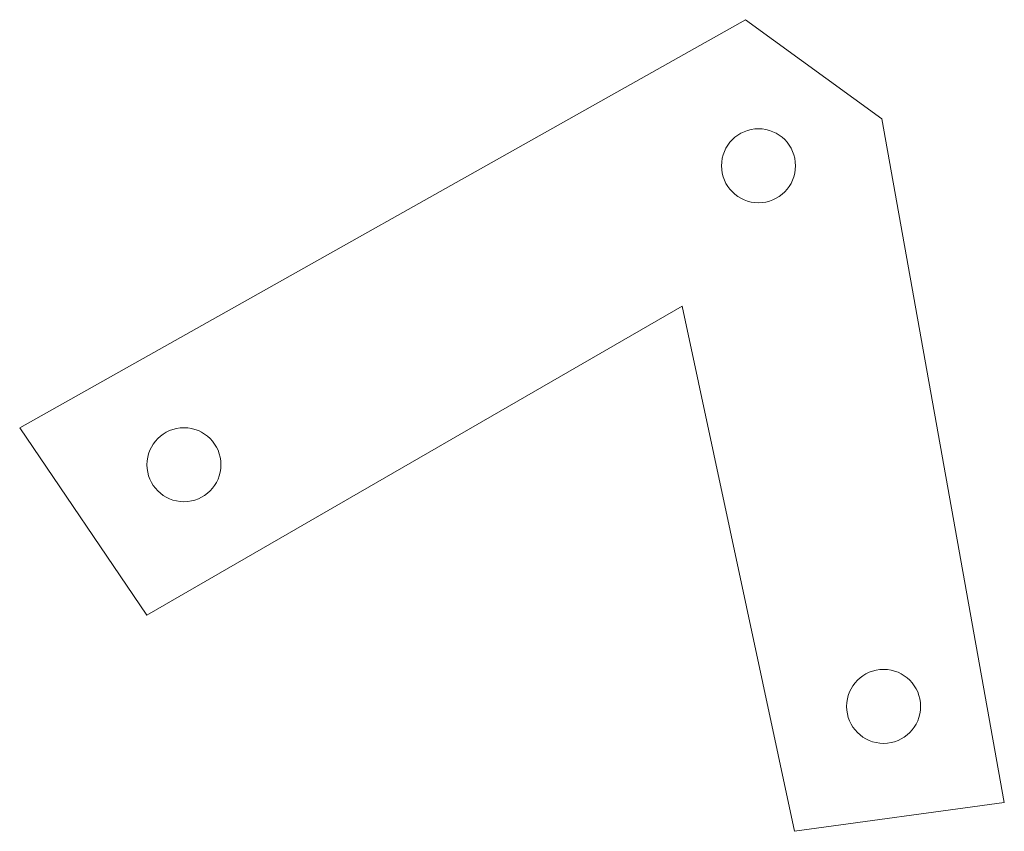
# Model space of a CAD drawing. Header units: inches. Extents: x -1.49 to 1.17, y -1.27 to 0.93.
import ezdxf

# ---------------------------------------------------------------- set-up
doc = ezdxf.new("R2010")
doc.units = ezdxf.units.IN
doc.header["$MEASUREMENT"] = 0

msp = doc.modelspace()

# ---------------------------------------------------------------- linework, layer by layer
at = {"color": 7, "linetype": 'Continuous', "lineweight": 15}
for p, q in [((0.4741, 0.9267), (-1.487, -0.1764)), ((0.8419, 0.6585), (0.4741, 0.9267)), ((1.1732, -1.1899), (0.8419, 0.6585)), ((-1.1432, -0.6829), (0.3024, 0.1521)), ((0.3024, 0.1521), (0.6066, -1.2675)), ((-1.487, -0.1764), (-1.1432, -0.6829)), ((0.6066, -1.2675), (1.1732, -1.1899))]:
    msp.add_line(p, q, dxfattribs=at)
for centre in [(0.5091, 0.5317), (-1.0432, -0.2764), (0.8471, -0.9297)]:
    msp.add_circle(centre, 0.1, dxfattribs=at)

doc.saveas('drawing.dxf')
